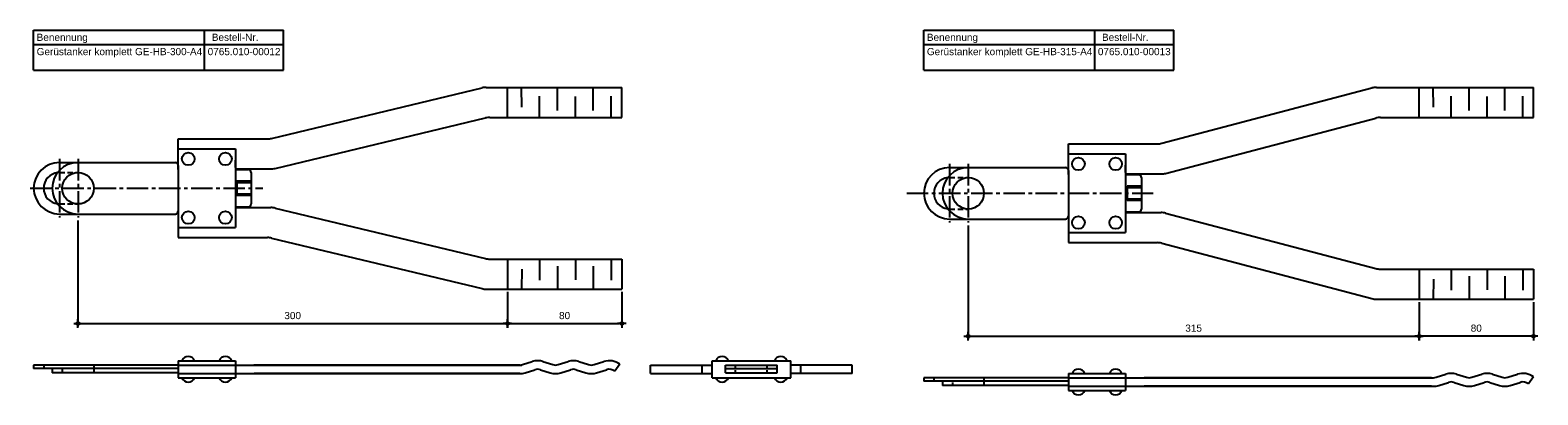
# Model space of a CAD drawing. Header units: inches. Extents: x 9 to 7368, y -7 to 253.
# Tile 7 of 8: x 5487 to 6541, y -2 to 253. Entities that reach past the tile are written whole.
import ezdxf

# ---------------------------------------------------------------- set-up
doc = ezdxf.new("R2010")
doc.units = ezdxf.units.IN
doc.header["$LTSCALE"] = 20
doc.header["$MEASUREMENT"] = 0
for name, pattern in [('ACDINWELD', [3, 2, -1]), ('MITTE2', [1.125, 0.75, -0.125, 0.125, -0.125]), ('VERDECKT2', [0.1875, 0.125, -0.0625])]:
    doc.linetypes.add(name, pattern=pattern)
doc.layers.add('Halfen', color=2, linetype='Continuous')
doc.styles.add('ARIAL50', font='ARIAL.TTF', dxfattribs={"height": 5})
doc.styles.get("Standard").update_dxf_attribs({"font": 'ARIAL.TTF'})
doc.dimstyles.new('AM_DIN$0', dxfattribs={"dimtxt": 2.5, "dimasz": 1, "dimexe": 1, "dimexo": 1, "dimgap": 1.5, "dimtad": 1, "dimdec": 0, "dimdsep": 46, "dimtxsty": 'Standard', "dimblk": 'Endpunkt', "dimcen": 0, "dimclrd": 1, "dimclre": 1, "dimclrt": 7, "dimadec": 0, "dimazin": 2, "dimtp": 0.1, "dimtm": 0.1, "dimtfac": 0.71, "dimtdec": 0, "dimtmove": 0, "dimatfit": 3, "dimfxl": 1, "dimlwd": -1, "dimlwe": -1, "dimarcsym": 0})

# ---------------------------------------------------------------- blocks, each defined once
blk = doc.blocks.new('Endpunkt')
at = {"color": 0, "linetype": 'ByBlock', "lineweight": -2}
for p, q in [((0, 0), (-1.5, 0)), ((0, 1.5), (0, 0)), ((0, 0), (0, -1.5)), ((1.5, 0), (0, 0))]:
    blk.add_line(p, q, dxfattribs=at)
blk.add_circle((0, 0), 0.5, dxfattribs=at)
blk = doc.blocks.new('*D24')
at = {"layer": 'Halfen', "color": 1, "transparency": 16777216}
for p, q in [((5520.9, 119.6), (5520.9, 45.6)), ((5820.9, 69.6), (5820.9, 45.6)), ((5522.9, 47.6), (5818.9, 47.6))]:
    blk.add_line(p, q, dxfattribs=at)
at = {"layer": 'Halfen', "color": 1, "transparency": 16777216, "xscale": 2, "yscale": 2, "zscale": 2, "rotation": 180}
blk.add_blockref('Endpunkt', (5520.9, 47.6), dxfattribs=at)
at = {"layer": 'Halfen', "color": 1, "transparency": 16777216, "xscale": 2, "yscale": 2, "zscale": 2}
blk.add_blockref('Endpunkt', (5820.9, 47.6), dxfattribs=at)
at = {"layer": 'Halfen', "color": 7, "transparency": 16777216, "insert": (5670.9, 53.1), "char_height": 5, "attachment_point": 5}
blk.add_mtext('300', dxfattribs=at)
blk = doc.blocks.new('*D25')
at = {"layer": 'Halfen', "color": 1, "transparency": 16777216}
for p, q in [((5820.9, 69.6), (5820.9, 45.6)), ((5900.9, 69.6), (5900.9, 45.6)), ((5822.9, 47.6), (5898.9, 47.6))]:
    blk.add_line(p, q, dxfattribs=at)
at = {"layer": 'Halfen', "color": 1, "transparency": 16777216, "xscale": 2, "yscale": 2, "zscale": 2, "rotation": 180}
blk.add_blockref('Endpunkt', (5820.9, 47.6), dxfattribs=at)
at = {"layer": 'Halfen', "color": 1, "transparency": 16777216, "xscale": 2, "yscale": 2, "zscale": 2}
blk.add_blockref('Endpunkt', (5900.9, 47.6), dxfattribs=at)
at = {"layer": 'Halfen', "color": 7, "transparency": 16777216, "insert": (5860.9, 53.1), "char_height": 5, "attachment_point": 5}
blk.add_mtext('80', dxfattribs=at)
blk = doc.blocks.new('*D26')
at = {"layer": 'Halfen', "color": 1, "transparency": 16777216}
for p, q in [((6457.9, 62.6), (6457.9, 36.7)), ((6537.9, 62.6), (6537.9, 36.7)), ((6535.9, 38.7), (6459.9, 38.7))]:
    blk.add_line(p, q, dxfattribs=at)
at = {"layer": 'Halfen', "color": 1, "transparency": 16777216, "xscale": 2, "yscale": 2, "zscale": 2, "rotation": 180}
blk.add_blockref('Endpunkt', (6457.9, 38.7), dxfattribs=at)
at = {"layer": 'Halfen', "color": 1, "transparency": 16777216, "xscale": 2, "yscale": 2, "zscale": 2}
blk.add_blockref('Endpunkt', (6537.9, 38.7), dxfattribs=at)
at = {"layer": 'Halfen', "color": 7, "transparency": 16777216, "insert": (6497.9, 44.3), "char_height": 5, "attachment_point": 5}
blk.add_mtext('80', dxfattribs=at)
blk = doc.blocks.new('*D27')
at = {"layer": 'Halfen', "color": 1, "transparency": 16777216}
for p, q in [((6142.9, 116.1), (6142.9, 36.7)), ((6457.9, 62.6), (6457.9, 36.7)), ((6144.9, 38.7), (6455.9, 38.7))]:
    blk.add_line(p, q, dxfattribs=at)
at = {"layer": 'Halfen', "color": 1, "transparency": 16777216, "xscale": 2, "yscale": 2, "zscale": 2, "rotation": 180}
blk.add_blockref('Endpunkt', (6142.9, 38.7), dxfattribs=at)
at = {"layer": 'Halfen', "color": 1, "transparency": 16777216, "xscale": 2, "yscale": 2, "zscale": 2}
blk.add_blockref('Endpunkt', (6457.9, 38.7), dxfattribs=at)
at = {"layer": 'Halfen', "color": 7, "transparency": 16777216, "insert": (6300.4, 44.3), "char_height": 5, "attachment_point": 5}
blk.add_mtext('315', dxfattribs=at)

msp = doc.modelspace()

# ---------------------------------------------------------------- linework, layer by layer
at = {"layer": 'Halfen'}
for p, q in [((5489.917, 252.599), (5664.501, 252.599)), ((5489.917, 224.599), (5489.917, 252.599)), ((5489.917, 242.599), (5664.501, 242.599)), ((5609.404, 224.599), (5609.404, 252.599)), ((5664.501, 224.599), (5664.501, 252.599)), ((6111.917, 252.599), (6286.501, 252.599)), ((6111.917, 224.599), (6111.917, 252.599)), ((6111.917, 242.599), (6286.501, 242.599)), ((6231.404, 224.599), (6231.404, 252.599)), ((6286.501, 224.599), (6286.501, 252.599)), ((5489.917, 224.599), (5664.501, 224.599)), ((6111.917, 224.599), (6286.501, 224.599)), ((5656.113, 176.944), (5803.237, 212.254)), ((5806.154, 212.599), (5900.917, 212.599)), ((5900.917, 191.599), (5900.917, 212.599)), ((6278.123, 173.511), (6424.993, 212.187)), ((6428.176, 212.599), (6537.917, 212.599)), ((6537.917, 191.599), (6537.917, 212.599)), ((5658.598, 155.944), (5805.721, 191.254)), ((5808.639, 191.599), (5900.917, 191.599)), ((6280.841, 152.511), (6427.712, 191.187)), ((6430.895, 191.599), (6537.917, 191.599)), ((5590.917, 176.599), (5653.196, 176.599)), ((5590.917, 155.099), (5590.917, 176.599)), ((5590.917, 169.599), (5630.917, 169.599)), ((5630.917, 169.599), (5630.917, 114.599)), ((6212.917, 173.099), (6274.94, 173.099)), ((6212.917, 151.599), (6212.917, 173.099)), ((5507.917, 160.099), (5520.917, 160.099)), ((5520.917, 160.099), (5588.917, 160.099)), ((5590.917, 156.599), (5590.917, 165.586)), ((5590.917, 162.599), (5590.917, 162.599)), ((5590.917, 158.099), (5590.917, 126.099)), ((5630.917, 156.599), (5630.917, 161.771)), ((6212.917, 166.099), (6252.917, 166.099)), ((6212.917, 153.099), (6212.917, 162.086)), ((6212.917, 159.099), (6212.917, 159.099)), ((6252.917, 166.099), (6252.917, 111.099)), ((6252.917, 153.099), (6252.917, 158.271)), ((5630.917, 155.599), (5655.681, 155.599)), ((5630.917, 155.099), (5639.917, 155.099)), ((5641.917, 153.099), (5641.917, 131.099)), ((6129.917, 156.599), (6142.917, 156.599)), ((6142.917, 156.599), (6210.917, 156.599)), ((6212.917, 154.599), (6212.917, 122.599)), ((6252.917, 152.099), (6277.658, 152.099)), ((6252.917, 151.599), (6261.917, 151.599)), ((6263.917, 149.599), (6263.917, 127.599)), ((5631.917, 147.115), (5631.917, 137.083)), ((5641.917, 147.115), (5631.917, 147.115)), ((5631.917, 146.099), (5641.917, 146.099)), ((5631.917, 138.099), (5641.917, 138.099)), ((5641.917, 137.083), (5631.917, 137.083)), ((6253.917, 143.615), (6253.917, 133.583)), ((6263.917, 143.615), (6253.917, 143.615)), ((6253.917, 142.599), (6263.917, 142.599)), ((5590.917, 127.599), (5590.917, 107.599)), ((5630.917, 129.099), (5639.917, 129.099)), ((5630.917, 128.599), (5655.681, 128.599)), ((5658.598, 128.254), (5805.721, 92.944)), ((6253.917, 134.599), (6263.917, 134.599)), ((6263.917, 133.583), (6253.917, 133.583)), ((5507.917, 124.099), (5520.917, 124.099)), ((5520.917, 124.099), (5588.917, 124.099)), ((5590.917, 126.099), (5590.917, 121.599)), ((5590.917, 121.599), (5590.917, 118.612)), ((6129.917, 120.599), (6142.917, 120.599)), ((6142.917, 120.599), (6210.917, 120.599)), ((6212.917, 124.099), (6212.917, 104.099)), ((6212.917, 122.599), (6212.917, 118.099)), ((6212.917, 118.099), (6212.917, 115.112)), ((6252.917, 125.599), (6261.917, 125.599)), ((6252.917, 125.099), (6277.666, 125.099)), ((6252.917, 125.099), (6262.612, 125.099)), ((6280.841, 124.687), (6427.712, 86.011)), ((5590.917, 114.599), (5630.917, 114.599)), ((5590.917, 107.599), (5653.196, 107.599)), ((5656.113, 107.254), (5803.237, 71.944)), ((6212.917, 111.099), (6252.917, 111.099)), ((6212.917, 104.099), (6274.94, 104.099)), ((6278.123, 103.687), (6424.993, 65.011)), ((5808.639, 92.599), (5900.917, 92.599)), ((5900.917, 92.599), (5900.917, 71.599)), ((6430.895, 85.599), (6537.917, 85.599)), ((6537.917, 85.599), (6537.917, 64.599)), ((5806.154, 71.599), (5900.917, 71.599)), ((6428.176, 64.599), (6537.917, 64.599)), ((5590.917, 21.573), (5630.917, 21.573)), ((5590.917, 21.573), (5590.917, 9.573)), ((5630.917, 21.573), (5630.917, 9.573)), ((5963.917, 21.573), (6018.917, 21.573)), ((5963.917, 9.573), (5963.917, 21.573)), ((6018.917, 9.573), (6018.917, 21.573)), ((5590.917, 18.573), (5489.917, 18.573)), ((5489.917, 18.573), (5489.917, 16.073)), ((5590.917, 16.073), (5489.917, 16.073)), ((5502.917, 16.073), (5502.917, 13.073)), ((5590.917, 13.073), (5502.917, 13.073)), ((5590.917, 18.573), (5830.917, 18.573)), ((5590.917, 12.573), (5830.917, 12.573)), ((5829.57, 18.573), (5643.836, 18.573)), ((5829.601, 12.573), (5643.9, 12.573)), ((5831.508, 18.869), (5838.341, 21.004)), ((5833.298, 13.142), (5840.131, 15.278)), ((5844.008, 15.278), (5850.841, 13.142)), ((5845.798, 21.004), (5852.631, 18.869)), ((5856.508, 18.869), (5863.341, 21.004)), ((5858.298, 13.142), (5865.131, 15.278)), ((5869.008, 15.278), (5875.841, 13.142)), ((5870.798, 21.004), (5877.631, 18.869)), ((5881.508, 18.869), (5888.341, 21.004)), ((5883.298, 13.142), (5890.131, 15.278)), ((5899.57, 19.073), (5895.97, 14.273)), ((5920.917, 12.573), (5920.917, 18.573)), ((5920.917, 18.573), (5963.917, 18.573)), ((5920.917, 12.573), (5963.917, 12.573)), ((5956.917, 12.573), (5956.917, 18.573)), ((5973.417, 13.073), (5973.417, 18.573)), ((5973.417, 18.573), (6009.417, 18.573)), ((5973.417, 16.073), (6009.417, 16.073)), ((5973.417, 13.073), (6009.417, 13.073)), ((6009.417, 13.073), (6009.417, 18.573)), ((6061.917, 18.573), (6018.917, 18.573)), ((6061.917, 12.573), (6018.917, 12.573)), ((6025.917, 12.573), (6025.917, 18.573)), ((6061.917, 12.573), (6061.917, 18.573)), ((6212.917, 12.713), (6252.917, 12.713)), ((6212.917, 12.713), (6212.917, 0.713)), ((6252.917, 12.713), (6252.917, 0.713)), ((6469.856, 10.009), (6476.689, 12.144)), ((6484.145, 12.144), (6490.979, 10.009)), ((6494.856, 10.009), (6501.689, 12.144)), ((6509.145, 12.144), (6515.979, 10.009)), ((6519.856, 10.009), (6526.689, 12.144)), ((5590.917, 9.573), (5630.917, 9.573)), ((5963.917, 9.573), (6018.917, 9.573)), ((6212.917, 9.713), (6111.917, 9.713)), ((6111.917, 9.713), (6111.917, 7.213)), ((6212.917, 7.213), (6111.917, 7.213)), ((6124.917, 7.213), (6124.917, 4.213)), ((6212.917, 4.213), (6124.917, 4.213)), ((6212.917, 9.713), (6467.917, 9.713)), ((6212.917, 3.713), (6467.917, 3.713)), ((6212.917, 0.713), (6252.917, 0.713)), ((6466.57, 9.713), (6265.836, 9.713)), ((6466.601, 3.713), (6265.9, 3.713)), ((6471.645, 4.282), (6478.479, 6.417)), ((6482.356, 6.417), (6489.189, 4.282)), ((6496.645, 4.282), (6503.479, 6.417)), ((6507.356, 6.417), (6514.189, 4.282)), ((6521.645, 4.282), (6528.479, 6.417)), ((6537.917, 10.213), (6534.317, 5.413))]:
    msp.add_line(p, q, dxfattribs=at)
at = {"layer": 'Halfen', "color": 1}
for p, q in [((5820.917, 191.599), (5820.917, 212.599)), ((5830.917, 198.734), (5830.865, 212.599)), ((5855.917, 196.554), (5855.917, 212.599)), ((5880.917, 196.554), (5880.917, 212.599)), ((6457.917, 191.599), (6457.917, 212.599)), ((6467.917, 198.734), (6467.865, 212.599)), ((6492.917, 196.554), (6492.917, 212.599)), ((6517.917, 196.554), (6517.917, 212.599)), ((5843.417, 191.599), (5843.417, 206.426)), ((5868.417, 191.599), (5868.417, 206.151)), ((5893.417, 191.599), (5893.417, 206.426)), ((6480.417, 191.599), (6480.417, 206.426)), ((6505.417, 191.599), (6505.417, 206.151)), ((6530.417, 191.599), (6530.417, 206.426)), ((5820.917, 92.599), (5820.917, 71.599)), ((5830.917, 85.464), (5830.865, 71.599)), ((5843.417, 92.599), (5843.417, 77.772)), ((5855.917, 87.644), (5855.917, 71.599)), ((5868.417, 92.599), (5868.417, 78.046)), ((5880.917, 87.644), (5880.917, 71.599)), ((5893.417, 92.599), (5893.417, 77.772)), ((6457.917, 85.599), (6457.917, 64.599)), ((6480.417, 85.599), (6480.417, 70.772)), ((6505.417, 85.599), (6505.417, 71.046)), ((6530.417, 85.599), (6530.417, 70.772)), ((6467.917, 78.464), (6467.865, 64.599)), ((6492.917, 80.644), (6492.917, 64.599)), ((6517.917, 80.644), (6517.917, 64.599))]:
    msp.add_line(p, q, dxfattribs=at)
at = {"layer": 'Halfen', "color": 1, "linetype": 'MITTE2'}
for p, q in [((5507.917, 162.599), (5507.917, 121.599)), ((5520.917, 162.599), (5520.917, 121.599)), ((6129.917, 159.099), (6129.917, 118.099)), ((6142.917, 159.099), (6142.917, 118.099)), ((5487.474, 142.099), (5650.14, 142.099)), ((6099.987, 138.599), (6272.14, 138.599))]:
    msp.add_line(p, q, dxfattribs=at)
at = {"layer": 'Halfen', "color": 1, "linetype": 'VERDECKT2', "ltscale": 1.5}
for p, q in [((5507.917, 153.099), (5520.917, 153.099)), ((6129.917, 149.599), (6142.917, 149.599)), ((5507.917, 131.099), (5520.917, 131.099)), ((6129.917, 127.599), (6142.917, 127.599))]:
    msp.add_line(p, q, dxfattribs=at)
at = {"layer": 'Halfen', "color": 1, "linetype": 'VERDECKT2', "ltscale": 0.2}
for p, q in [((5496.917, 18.573), (5496.917, 16.073)), ((5509.917, 16.073), (5509.917, 13.073)), ((5531.917, 18.573), (5531.917, 13.073)), ((5980.417, 13.073), (5980.417, 18.573)), ((6002.417, 13.073), (6002.417, 18.573)), ((6118.917, 9.713), (6118.917, 7.213)), ((6131.917, 7.213), (6131.917, 4.213)), ((6153.917, 9.713), (6153.917, 4.213))]:
    msp.add_line(p, q, dxfattribs=at)
at = {"layer": 'Halfen'}
for centre, radius in [((5597.917, 162.599), 4.4), ((5623.917, 162.599), 4.4), ((6219.917, 159.099), 4.4), ((6245.917, 159.099), 4.4), ((5520.917, 142.099), 11), ((6142.917, 138.599), 11), ((5597.917, 121.599), 4.4), ((5623.917, 121.599), 4.4), ((6219.917, 118.099), 4.4), ((6245.917, 118.099), 4.4)]:
    msp.add_circle(centre, radius, dxfattribs=at)
for centre, radius, start, end in [((5806.154, 200.099), 12.5, 90, 103.495733), ((6428.176, 200.099), 12.5, 90, 104.752963), ((5808.639, 179.099), 12.5, 90, 103.495733), ((6430.895, 179.099), 12.5, 90, 104.752963), ((5653.196, 189.099), 12.5, 270, 283.495733), ((6274.94, 185.599), 12.5, 270, 284.752963), ((5507.917, 142.099), 18, 90, 270), ((5520.917, 142.099), 18, 90, 270), ((5588.917, 158.099), 2, 0, 90), ((5507.917, 142.099), 11, 96.827533, 263.172467), ((5639.917, 153.099), 2, 0, 90), ((5655.681, 168.099), 12.5, 270, 283.495733), ((6129.917, 138.599), 18, 90, 270), ((6129.917, 138.599), 11, 96.827533, 263.172467), ((6142.917, 138.599), 18, 90, 270), ((6210.917, 154.599), 2, 0, 90), ((6261.917, 149.599), 2, 0, 90), ((6277.658, 164.599), 12.5, 270, 284.752963), ((5639.917, 131.099), 2, 270, 0), ((5655.681, 116.099), 12.5, 76.504267, 90), ((6261.917, 127.599), 2, 270, 0), ((5588.917, 126.099), 2, 270, 0), ((6210.917, 122.599), 2, 270, 0), ((6277.658, 112.599), 12.5, 75.247037, 90), ((5653.196, 95.099), 12.5, 76.504267, 90), ((6274.94, 91.599), 12.5, 75.247037, 90), ((5808.639, 105.099), 12.5, 256.504267, 270), ((6430.895, 98.099), 12.5, 255.247037, 270), ((5806.154, 84.099), 12.5, 256.504267, 270), ((6428.176, 77.099), 12.5, 255.247037, 270), ((5597.917, 19.847), 4.726, 21.426246, 158.573754), ((5623.917, 19.847), 4.726, 21.426246, 158.573754), ((5842.07, 9.073), 12.5, 72.646912, 107.353088), ((5867.07, 9.073), 12.5, 72.646912, 107.353088), ((5892.07, 9.073), 12.5, 53.130102, 107.353088), ((5970.917, 19.847), 4.726, 21.426246, 158.573754), ((6011.917, 19.847), 4.726, 21.426246, 158.573754), ((5829.57, 25.073), 6.5, 270, 287.353088), ((5829.57, 25.073), 12.5, 270, 287.353088), ((5842.07, 9.073), 6.5, 72.646912, 107.353088), ((5854.57, 25.073), 12.5, 252.646912, 287.353088), ((5854.57, 25.073), 6.5, 252.646912, 287.353088), ((5867.07, 9.073), 6.5, 72.646912, 107.353088), ((5879.57, 25.073), 12.5, 252.646912, 287.353088), ((5879.57, 25.073), 6.5, 252.646912, 287.353088), ((5892.07, 9.073), 6.5, 53.130102, 107.353088), ((6219.917, 10.986), 4.726, 21.426246, 158.573754), ((6245.917, 10.986), 4.726, 21.426246, 158.573754), ((6480.417, 0.213), 12.5, 72.646912, 107.353088), ((6505.417, 0.213), 12.5, 72.646912, 107.353088), ((6530.417, 0.213), 12.5, 53.130102, 107.353088), ((5597.917, 11.3), 4.726, 201.426246, 338.573754), ((5623.917, 11.3), 4.726, 201.426246, 338.573754), ((5970.917, 11.3), 4.726, 201.426246, 338.573754), ((6011.917, 11.3), 4.726, 201.426246, 338.573754), ((6219.917, 2.439), 4.726, 201.426246, 338.573754), ((6245.917, 2.439), 4.726, 201.426246, 338.573754), ((6467.917, 16.213), 6.5, 270, 287.353088), ((6467.917, 16.213), 12.5, 270, 287.353088), ((6480.417, 0.213), 6.5, 72.646912, 107.353088), ((6492.917, 16.213), 12.5, 252.646912, 287.353088), ((6492.917, 16.213), 6.5, 252.646912, 287.353088), ((6505.417, 0.213), 6.5, 72.646912, 107.353088), ((6517.917, 16.213), 12.5, 252.646912, 287.353088), ((6517.917, 16.213), 6.5, 252.646912, 287.353088), ((6530.417, 0.213), 6.5, 53.130102, 107.353088)]:
    msp.add_arc(centre, radius, start, end, dxfattribs=at)
at = {"layer": 'Halfen', "color": 1, "linetype": 'ACDINWELD', "ltscale": 1.5}
for start, end in [(90, 96.827533), (263.172467, 270)]:
    msp.add_arc((5507.917, 142.099), 11, start, end, dxfattribs=at)
at = {"layer": 'Halfen', "color": 1, "linetype": 'ACDINWELD', "ltscale": 3}
for start, end in [(90, 96.827533), (263.172467, 270)]:
    msp.add_arc((6129.917, 138.599), 11, start, end, dxfattribs=at)

# ---------------------------------------------------------------- texts
at = {"layer": 'Halfen', "style": 'ARIAL50'}
for s, p in [('Benennung', (5492.017, 245.099)), ('Bestell-Nr.', (5614.404, 245.099)), ('Benennung', (6114.017, 245.099)), ('Bestell-Nr.', (6236.404, 245.099)), ('Gerüstanker komplett GE-HB-300-A4', (5492.017, 235.099)), ('0765.010-00012', (5611.504, 235.099)), ('Gerüstanker komplett GE-HB-315-A4', (6114.017, 235.099)), ('0765.010-00013', (6233.504, 235.099))]:
    msp.add_text(s, height=5, dxfattribs=at).set_placement(p)

# ---------------------------------------------------------------- dimensions: what is measured, and where the dimension line sits
at = {"layer": 'Halfen', "color": 1}
for base, p1, p2, picture, middle in [((5820.917, 47.573), (5520.917, 121.599), (5820.917, 71.599), '*D24', (5670.917, 53.128)), ((6457.917, 38.712), (6142.917, 118.099), (6457.917, 64.599), '*D27', (6300.417, 44.267)), ((5900.917, 47.573), (5820.917, 71.599), (5900.917, 71.599), '*D25', (5860.917, 53.126)), ((6457.917, 38.712), (6537.917, 64.599), (6457.917, 64.599), '*D26', (6497.917, 44.265))]:
    dim = msp.add_linear_dim(base=base, p1=p1, p2=p2, dimstyle='AM_DIN$0', override={"dimscale": 2, "dimdec": 2, "dimadec": 2, "dimtdec": 2, "dimtix": 1}, dxfattribs=at)
    dim.commit()
    dim.dimension.update_dxf_attribs({"geometry": picture, "text_midpoint": middle})

doc.saveas('drawing.dxf')
